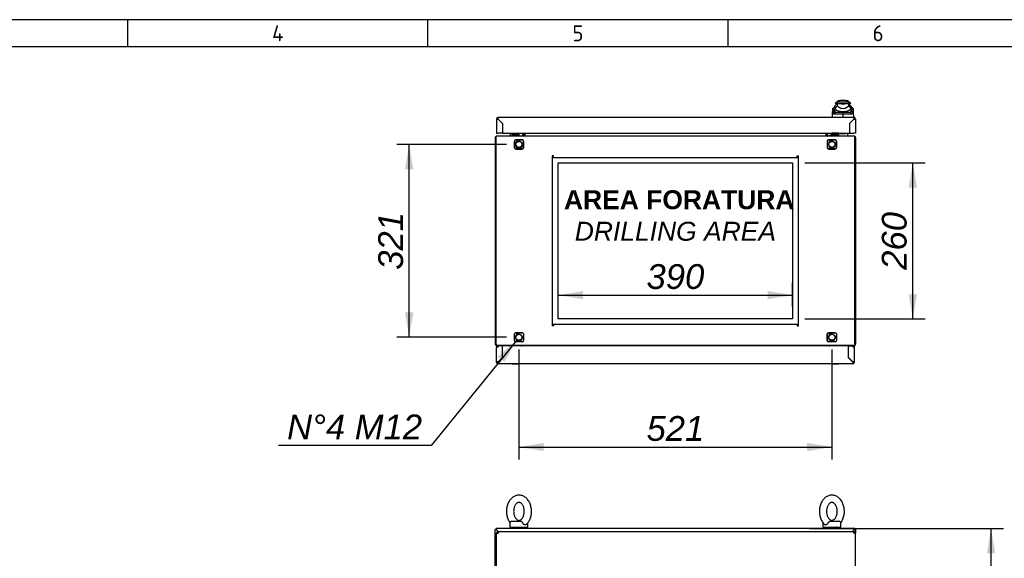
# Model space of a CAD drawing. Extents: x -12 to 412, y 11 to 308.
# Tile 5 of 7: x 97 to 207, y 228 to 288. Entities that reach past the tile are written whole.
import ezdxf
from ezdxf.lldxf.tags import DXFTag

# ---------------------------------------------------------------- set-up
doc = ezdxf.new("R2010")
doc.units = 0
doc.layers.get('0').update_dxf_attribs({"linetype": 'CONTINUOUS'})
for name, color, linetype in [('_TRANSLATION', 7, 'CONTINUOUS'), ('AE00198_03', 7, 'CONTINUOUS'), ('AE00219_03', 7, 'CONTINUOUS'), ('AE00500_10', 7, 'CONTINUOUS'), ('AE00715_01', 7, 'CONTINUOUS'), ('AE00992_10', 7, 'CONTINUOUS'), ('AE00992_31', 7, 'CONTINUOUS'), ('DEFAULT', 7, 'CONTINUOUS'), ('DV5__TRANSLATION', 7, 'CONTINUOUS'), ('F0000000_02', 7, 'CONTINUOUS'), ('F0000000_08', 7, 'CONTINUOUS'), ('F0000000_12', 7, 'CONTINUOUS'), ('F0000000_85', 7, 'CONTINUOUS'), ('F0000001_24', 7, 'CONTINUOUS'), ('F0000001_47', 7, 'CONTINUOUS'), ('F0000001_64', 7, 'CONTINUOUS'), ('F0000002_10', 7, 'CONTINUOUS'), ('F0000002_11', 7, 'CONTINUOUS')]:
    doc.layers.add(name, color=color, linetype=linetype)
doc.styles.add('SEACAD_ARIAL', font='arial.ttf')
doc.styles.add('SEACAD_ARIALI', font='ariali.ttf')
tags = doc.linetypes.add('CENTER2', pattern=[28.575, 19.05, -3.175, 3.175, -3.175]).pattern_tags.tags
tags[10:11] = [DXFTag(74, 4), DXFTag(75, 0), DXFTag(340, '0'), DXFTag(46, 0.0), DXFTag(50, 0.0), DXFTag(44, 0.0), DXFTag(45, 0.0)]
tags[8:9] = [DXFTag(74, 4), DXFTag(75, 0), DXFTag(340, '0'), DXFTag(46, 0.0), DXFTag(50, 0.0), DXFTag(44, 0.0), DXFTag(45, 0.0)]
tags[6:7] = [DXFTag(74, 4), DXFTag(75, 0), DXFTag(340, '0'), DXFTag(46, 0.0), DXFTag(50, 0.0), DXFTag(44, 0.0), DXFTag(45, 0.0)]
tags[4:5] = [DXFTag(74, 4), DXFTag(75, 0), DXFTag(340, '0'), DXFTag(46, 0.0), DXFTag(50, 0.0), DXFTag(44, 0.0), DXFTag(45, 0.0)]
doc.dimstyles.new('ISO', dxfattribs={"dimtxt": 1.1, "dimasz": 1.1, "dimexe": 0.55, "dimexo": 0.55, "dimgap": 0.275, "dimtad": 1, "dimdec": 1, "dimlfac": 15, "dimtxsty": 'SEACAD_ARIAL', "dimblk1": '_SE_FILLED', "dimblk2": '_SE_FILLED', "dimsah": 1, "dimcen": 0.55, "dimazin": 3, "dimtfac": 0.7, "dimtdec": 3, "dimtmove": 0, "dimatfit": 3})
doc.dimstyles.new('ISO_ALLIN', dxfattribs={"dimtxt": 2.75, "dimasz": 2.75, "dimexe": 1.375, "dimexo": 1.375, "dimgap": 0.6875, "dimtad": 1, "dimtih": 1, "dimtoh": 1, "dimdec": 1, "dimlfac": 15, "dimtxsty": 'SEACAD_ARIAL', "dimblk1": '_SE_FILLED', "dimblk2": '_SE_FILLED', "dimsah": 1, "dimcen": 1.375, "dimazin": 3, "dimtfac": 0.7, "dimtdec": 3, "dimtofl": 0, "dimtmove": 0, "dimatfit": 3, "dimtolj": 1})

# ---------------------------------------------------------------- blocks, each defined once
blk = doc.blocks.new('SE')
at = {"layer": 'AE00715_01', "color": 7, "linetype": 'CONTINUOUS'}
for p, q in [((151.67, 231.71), (151.67, 231.25)), ((151.87, 231.91), (152.89, 231.91)), ((153.67, 231.25), (153.67, 231.71)), ((186.41, 231.71), (186.41, 231.25)), ((187.19, 231.91), (188.21, 231.91)), ((188.41, 231.25), (188.41, 231.71)), ((151.67, 231.25), (153.67, 231.25)), ((186.41, 231.25), (188.41, 231.25))]:
    blk.add_line(p, q, dxfattribs=at)
for centre, start, end in [((151.87, 231.71), 90, 180), ((153.47, 231.71), 0, 10.4846), ((186.61, 231.71), 169.2756, 180), ((188.21, 231.71), 0, 90)]:
    blk.add_arc(centre, 0.2, start, end, dxfattribs=at)
for points, knots in [([(152.67, 234.81), (152.63, 234.81), (152.54, 234.81), (152.38, 234.78), (152.21, 234.72), (152.05, 234.63), (151.9, 234.52), (151.76, 234.38), (151.63, 234.22), (151.52, 234.04), (151.43, 233.85), (151.36, 233.64), (151.31, 233.42), (151.28, 233.19), (151.28, 232.96), (151.3, 232.73), (151.33, 232.5), (151.39, 232.28), (151.48, 232.08), (151.57, 231.9), (151.64, 231.79), (151.68, 231.75)], [0, 0, 0, 0, 0.0314738, 0.0792041, 0.126949, 0.1750897, 0.2239282, 0.2736178, 0.3241416, 0.3753417, 0.426994, 0.4788914, 0.5308752, 0.5828864, 0.6349303, 0.6870425, 0.7392589, 0.7916218, 0.8441597, 0.8968588, 0.9382479, 0.9382479, 0.9382479, 0.9382479]), ([(152.67, 234.01), (152.68, 234.01), (152.72, 234.01), (152.78, 234), (152.86, 233.96), (152.94, 233.9), (153.02, 233.81), (153.09, 233.7), (153.16, 233.58), (153.21, 233.43), (153.24, 233.27), (153.26, 233.1), (153.26, 232.94), (153.25, 232.77), (153.21, 232.61), (153.16, 232.46), (153.1, 232.33), (153.03, 232.22), (152.95, 232.14), (152.87, 232.08), (152.79, 232.03), (152.71, 232.01), (152.64, 232.01), (152.56, 232.03), (152.48, 232.07), (152.4, 232.13), (152.32, 232.22), (152.25, 232.33), (152.19, 232.46), (152.13, 232.6), (152.1, 232.76), (152.08, 232.93), (152.08, 233.1), (152.1, 233.26), (152.13, 233.42), (152.18, 233.57), (152.25, 233.7), (152.32, 233.81), (152.4, 233.89), (152.48, 233.95), (152.55, 233.99), (152.62, 234.01), (152.66, 234.01), (152.67, 234.01)], [0, 0, 0, 0, 0.011832, 0.040107, 0.065315, 0.089101, 0.114416, 0.139037, 0.163447, 0.187842, 0.212298, 0.23683, 0.261403, 0.285966, 0.31044, 0.334778, 0.358959, 0.38302, 0.407075, 0.431345, 0.456324, 0.482931, 0.512747, 0.540892, 0.566041, 0.589798, 0.615082, 0.639692, 0.664101, 0.688497, 0.712955, 0.737488, 0.762062, 0.786624, 0.811095, 0.835428, 0.859605, 0.883664, 0.907721, 0.932002, 0.957011, 0.98368, 1, 1, 1, 1]), ([(153.5, 231.57), (153.51, 231.57), (153.56, 231.62), (153.65, 231.73), (153.77, 231.89), (153.87, 232.08), (153.95, 232.29), (154.01, 232.5), (154.05, 232.73), (154.07, 232.96), (154.06, 233.19), (154.03, 233.42), (153.98, 233.64), (153.91, 233.85), (153.82, 234.05), (153.7, 234.24), (153.57, 234.4), (153.42, 234.54), (153.26, 234.65), (153.09, 234.74), (152.91, 234.79), (152.77, 234.81), (152.69, 234.81), (152.67, 234.81)], [0, 0, 0, 0, 0.00485, 0.054983, 0.105883, 0.157345, 0.209146, 0.261104, 0.313103, 0.365127, 0.4172, 0.469361, 0.521648, 0.574099, 0.626725, 0.679463, 0.732129, 0.78445, 0.8361, 0.886804, 0.936454, 0.985155, 1, 1, 1, 1]), ([(187.41, 234.81), (187.36, 234.81), (187.27, 234.81), (187.11, 234.78), (186.94, 234.72), (186.78, 234.63), (186.63, 234.52), (186.49, 234.38), (186.37, 234.22), (186.26, 234.04), (186.17, 233.85), (186.1, 233.64), (186.05, 233.42), (186.02, 233.19), (186.01, 232.96), (186.03, 232.73), (186.07, 232.5), (186.13, 232.28), (186.21, 232.08), (186.31, 231.89), (186.44, 231.71), (186.52, 231.62), (186.57, 231.57)], [0, 0, 0, 0, 0.031467, 0.079188, 0.126923, 0.175054, 0.223882, 0.273562, 0.324075, 0.375265, 0.426906, 0.478793, 0.530766, 0.582767, 0.6348, 0.686902, 0.739107, 0.791459, 0.843986, 0.896675, 0.949395, 1, 1, 1, 1]), ([(187.41, 234.01), (187.42, 234.01), (187.45, 234.01), (187.51, 234), (187.59, 233.96), (187.67, 233.9), (187.75, 233.81), (187.83, 233.7), (187.89, 233.58), (187.94, 233.43), (187.98, 233.27), (188, 233.1), (188, 232.94), (187.98, 232.77), (187.94, 232.61), (187.89, 232.46), (187.83, 232.33), (187.76, 232.22), (187.68, 232.14), (187.6, 232.08), (187.52, 232.03), (187.45, 232.01), (187.37, 232.01), (187.3, 232.03), (187.22, 232.07), (187.14, 232.13), (187.06, 232.22), (186.98, 232.33), (186.92, 232.46), (186.87, 232.6), (186.83, 232.76), (186.81, 232.93), (186.81, 233.1), (186.83, 233.26), (186.87, 233.42), (186.92, 233.57), (186.98, 233.7), (187.05, 233.81), (187.13, 233.89), (187.21, 233.95), (187.29, 233.99), (187.35, 234.01), (187.39, 234.01), (187.41, 234.01)], [0, 0, 0, 0, 0.011832, 0.040107, 0.065315, 0.089101, 0.114416, 0.139037, 0.163447, 0.187842, 0.212298, 0.23683, 0.261403, 0.285966, 0.31044, 0.334778, 0.358959, 0.38302, 0.407075, 0.431345, 0.456324, 0.482931, 0.512747, 0.540892, 0.566041, 0.589798, 0.615082, 0.639692, 0.664101, 0.688497, 0.712955, 0.737488, 0.762062, 0.786624, 0.811095, 0.835428, 0.859605, 0.883664, 0.907721, 0.932002, 0.957011, 0.98368, 1, 1, 1, 1]), ([(188.4, 231.75), (188.44, 231.8), (188.51, 231.9), (188.6, 232.08), (188.68, 232.29), (188.74, 232.5), (188.78, 232.73), (188.8, 232.96), (188.79, 233.19), (188.76, 233.42), (188.71, 233.64), (188.64, 233.85), (188.55, 234.05), (188.44, 234.24), (188.3, 234.4), (188.16, 234.54), (187.99, 234.65), (187.82, 234.74), (187.64, 234.79), (187.5, 234.81), (187.43, 234.81), (187.41, 234.81)], [0.0615581, 0.0615581, 0.0615581, 0.0615581, 0.1060124, 0.1574672, 0.2092606, 0.2612106, 0.3132022, 0.365219, 0.4172844, 0.4694381, 0.5217169, 0.5741605, 0.6267791, 0.6795096, 0.7321674, 0.7844812, 0.8361239, 0.8868205, 0.9364629, 0.9851572, 1, 1, 1, 1]), ([(152.89, 231.91), (152.9, 231.91), (152.91, 231.91), (152.93, 231.91), (152.94, 231.9), (152.95, 231.89), (152.96, 231.89), (152.98, 231.87), (152.99, 231.86), (153.01, 231.84), (153.01, 231.83), (153.03, 231.81), (153.04, 231.8), (153.06, 231.76), (153.08, 231.74), (153.09, 231.71)], [0, 0, 0, 0, 0.125, 0.125, 0.25, 0.25, 0.375, 0.375, 0.5, 0.5, 0.625, 0.625, 0.75, 0.75, 1, 1, 1, 1]), ([(153.5, 231.57), (153.5, 231.56), (153.49, 231.55), (153.47, 231.54), (153.46, 231.53), (153.44, 231.53), (153.43, 231.52), (153.4, 231.52), (153.39, 231.52), (153.37, 231.52), (153.35, 231.52), (153.33, 231.52), (153.32, 231.53), (153.29, 231.53), (153.28, 231.54), (153.25, 231.55), (153.24, 231.56), (153.2, 231.59), (153.17, 231.61), (153.14, 231.64), (153.13, 231.66), (153.11, 231.68), (153.1, 231.7), (153.09, 231.71)], [0.2572317, 0.2572317, 0.2572317, 0.2572317, 0.3125, 0.3125, 0.375, 0.375, 0.4375, 0.4375, 0.5, 0.5, 0.5625, 0.5625, 0.625, 0.625, 0.6875, 0.6875, 0.75, 0.75, 0.875, 0.875, 0.9375, 0.9375, 1, 1, 1, 1]), ([(186.99, 231.71), (186.97, 231.68), (186.95, 231.66), (186.91, 231.61), (186.88, 231.59), (186.84, 231.56), (186.83, 231.55), (186.8, 231.54), (186.79, 231.53), (186.76, 231.53), (186.75, 231.52), (186.72, 231.52), (186.71, 231.52), (186.69, 231.52), (186.67, 231.52), (186.65, 231.52), (186.64, 231.53), (186.62, 231.53), (186.61, 231.54), (186.59, 231.55), (186.58, 231.56), (186.57, 231.57)], [0, 0, 0, 0, 0.125, 0.125, 0.25, 0.25, 0.3125, 0.3125, 0.375, 0.375, 0.4375, 0.4375, 0.5, 0.5, 0.5625, 0.5625, 0.625, 0.625, 0.6875, 0.6875, 0.7432543, 0.7432543, 0.7432543, 0.7432543]), ([(186.99, 231.71), (187, 231.74), (187.01, 231.76), (187.04, 231.8), (187.05, 231.81), (187.06, 231.83), (187.07, 231.84), (187.09, 231.86), (187.1, 231.87), (187.12, 231.89), (187.12, 231.89), (187.14, 231.9), (187.15, 231.91), (187.17, 231.91), (187.18, 231.91), (187.19, 231.91)], [0, 0, 0, 0, 0.25, 0.25, 0.375, 0.375, 0.5, 0.5, 0.625, 0.625, 0.75, 0.75, 0.875, 0.875, 1, 1, 1, 1])]:
    blk.add_open_spline(points, degree=3, knots=knots, dxfattribs=at)
at = {"layer": 'F0000000_02', "color": 7, "linetype": 'CONTINUOUS'}
for p, q in [((152.17, 231.11), (152.17, 231.23)), ((153.17, 231.23), (153.17, 231.11)), ((186.91, 231.11), (186.91, 231.23)), ((187.91, 231.23), (187.91, 231.11))]:
    blk.add_line(p, q, dxfattribs=at)
for centre, start, end in [((152.19, 231.23), 90, 180), ((153.16, 231.23), 0, 90), ((186.92, 231.23), 90, 180), ((187.89, 231.23), 0, 90)]:
    blk.add_arc(centre, 0.0167, start, end, dxfattribs=at)
at = {"layer": 'F0000000_85', "color": 7, "linetype": 'CONTINUOUS'}
for p, q in [((150.04, 111.21), (150.04, 231.01)), ((150.14, 231.01), (150.04, 231.01)), ((150.14, 231.01), (150.23, 230.93)), ((150.23, 230.93), (150.37, 230.78)), ((189.85, 230.93), (189.71, 230.78)), ((189.94, 231.01), (189.85, 230.93)), ((189.94, 231.01), (190.04, 231.01)), ((190.04, 231.01), (190.04, 230.59))]:
    blk.add_line(p, q, dxfattribs=at)
at = {"layer": 'F0000001_64', "color": 7, "linetype": 'CONTINUOUS'}
for p, q in [((150.36, 230.78), (189.85, 230.78)), ((150.36, 230.78), (150.36, 230.78)), ((189.85, 230.78), (189.85, 230.78)), ((150.17, 111.63), (150.17, 230.59)), ((150.17, 230.59), (150.36, 230.59)), ((190.04, 230.59), (189.85, 230.59)), ((190.04, 111.63), (190.04, 230.59))]:
    blk.add_line(p, q, dxfattribs=at)
for centre, radius, start, end in [((150.36, 230.59), 0.187, 90, 180), ((161.96, 230.6), 11.6, 179.1297, 180.0518), ((189.85, 230.59), 0.187, 0, 90), ((179.58, 230.61), 10.27, 359.8887, 0.9298)]:
    blk.add_arc(centre, radius, start, end, dxfattribs=at)
at = {"layer": 'F0000002_10', "color": 7, "linetype": 'CONTINUOUS'}
for p, q in [((189.94, 231.11), (150.14, 231.11)), ((150.14, 231.11), (150.14, 231.01)), ((150.23, 230.93), (150.14, 231.01)), ((150.37, 230.78), (150.23, 230.93)), ((189.71, 230.78), (189.85, 230.93)), ((189.85, 230.93), (189.94, 231.01)), ((189.94, 231.11), (189.94, 231.01))]:
    blk.add_line(p, q, dxfattribs=at)
blk = doc.blocks.new('SE4')
at = {"layer": 'AE00198_03', "color": 7, "linetype": 'CONTINUOUS'}
for p, q in [((151.96, 275.01), (151.96, 274.97)), ((152.11, 274.76), (152.11, 274.71)), ((152.15, 274.71), (152.15, 274.76)), ((152.46, 274.71), (152.46, 274.76)), ((152.51, 274.71), (152.51, 274.76)), ((152.66, 274.97), (152.66, 275.01)), ((188.12, 274.99), (187.42, 274.99)), ((187.42, 274.99), (187.42, 274.94)), ((187.57, 274.76), (187.57, 274.71)), ((187.61, 274.71), (187.61, 274.76)), ((187.93, 274.71), (187.93, 274.76)), ((187.97, 274.71), (187.97, 274.76)), ((188.12, 274.94), (188.12, 274.99))]:
    blk.add_line(p, q, dxfattribs=at)
for centre, start, end in [((187.82, 274.63), 134.855, 137.8253), ((187.73, 274.63), 42.1747, 44.7726)]:
    blk.add_arc(centre, 0.533, start, end, dxfattribs=at)
at = {"layer": 'AE00219_03', "color": 7, "linetype": 'CONTINUOUS'}
for p, q in [((151.91, 249.41), (151.91, 249.39)), ((151.91, 249.39), (152.71, 249.39)), ((152.71, 249.39), (152.71, 249.41)), ((187.37, 249.41), (187.37, 249.39)), ((187.37, 249.39), (188.17, 249.39)), ((188.17, 249.39), (188.17, 249.41))]:
    blk.add_line(p, q, dxfattribs=at)
at = {"layer": 'AE00500_10', "color": 7, "linetype": 'CONTINUOUS'}
for p, q in [((152.3, 274.71), (151.99, 274.71)), ((151.99, 274.67), (151.99, 274.71)), ((151.99, 274.71), (151.99, 274.71)), ((152.3, 274.71), (152.31, 274.71)), ((152.62, 274.71), (152.31, 274.71)), ((152.62, 274.71), (152.62, 274.67)), ((152.62, 274.71), (152.62, 274.71)), ((187.77, 274.71), (187.46, 274.71)), ((187.46, 274.67), (187.46, 274.71)), ((187.46, 274.71), (187.46, 274.71)), ((188.08, 274.71), (187.77, 274.71)), ((187.77, 274.71), (187.77, 274.71)), ((188.08, 274.71), (188.09, 274.71)), ((188.09, 274.71), (188.09, 274.67)), ((151.99, 251.37), (151.99, 251.41)), ((152.62, 251.41), (152.62, 251.37)), ((187.46, 251.37), (187.46, 251.41)), ((188.09, 251.41), (188.09, 251.37))]:
    blk.add_line(p, q, dxfattribs=at)
at = {"layer": 'AE00715_01', "color": 7, "linetype": 'CONTINUOUS'}
for p, q in [((153.21, 274.84), (153.04, 274.67)), ((187.04, 274.67), (186.87, 274.84)), ((153.04, 251.41), (153.07, 251.37)), ((187, 251.37), (187.04, 251.41))]:
    blk.add_line(p, q, dxfattribs=at)
for centre, start, end in [((152.67, 273.74), 68.9605, 70.0383), ((187.41, 273.74), 93.8226, 111.0395), ((152.67, 252.34), 284.8351, 291.0395), ((187.41, 252.34), 248.9605, 255.1649)]:
    blk.add_arc(centre, 1, start, end, dxfattribs=at)
at = {"layer": 'AE00992_10', "color": 7, "linetype": 'CONTINUOUS'}
for p, q in [((187.5, 277.53), (187.51, 277.74)), ((187.74, 277.71), (187.5, 277.53)), ((187.74, 277.97), (187.51, 277.74)), ((187.74, 277.71), (187.73, 277.51)), ((187.74, 277.97), (187.74, 277.73)), ((187.78, 277.73), (187.74, 277.73)), ((187.74, 277.73), (187.74, 277.71)), ((187.94, 278.44), (187.77, 278.27)), ((187.97, 278.27), (187.77, 278.27)), ((187.98, 278.27), (187.78, 278.07)), ((187.78, 277.73), (187.78, 278.07)), ((187.78, 277.66), (187.78, 277.73)), ((187.97, 278.44), (187.94, 278.44)), ((189.3, 278.44), (187.97, 278.44)), ((187.97, 278.44), (187.97, 278.27)), ((187.98, 278.27), (187.97, 278.27)), ((187.98, 278.27), (188.3, 278.27)), ((187.98, 278.27), (187.98, 278.04)), ((187.98, 278.04), (188.2, 277.88)), ((188.3, 278.27), (188.3, 278.27)), ((188.3, 278.27), (188.64, 278.27)), ((188.9, 278.61), (188.38, 278.61)), ((188.64, 278.27), (188.97, 278.27)), ((188.97, 278.27), (189.29, 278.27)), ((188.97, 278.27), (188.97, 278.27)), ((189.08, 277.88), (189.29, 278.04)), ((189.29, 278.04), (189.29, 278.27)), ((189.49, 278.07), (189.29, 278.27)), ((189.3, 278.27), (189.29, 278.27)), ((189.3, 278.44), (189.3, 278.27)), ((189.34, 278.44), (189.3, 278.44)), ((189.5, 278.27), (189.3, 278.27)), ((189.5, 278.27), (189.34, 278.44)), ((189.49, 278.07), (189.49, 277.73)), ((189.54, 277.73), (189.49, 277.73)), ((189.49, 277.73), (189.49, 277.66)), ((189.77, 277.74), (189.53, 277.97)), ((189.54, 277.78), (189.54, 277.97)), ((189.54, 277.78), (189.54, 277.77)), ((189.54, 277.77), (189.54, 277.73)), ((189.54, 277.71), (189.54, 277.77)), ((189.55, 277.51), (189.54, 277.71)), ((189.78, 277.53), (189.54, 277.71)), ((189.77, 277.74), (189.78, 277.53)), ((187.47, 276.74), (187.49, 277.33)), ((187.49, 277.33), (187.5, 277.53)), ((187.73, 277.51), (187.49, 277.33)), ((187.5, 277.23), (187.49, 277.33)), ((187.74, 277.41), (187.5, 277.23)), ((187.85, 277.34), (187.64, 277.11)), ((187.73, 277.51), (187.74, 277.41)), ((187.85, 277.34), (188.64, 277.34)), ((188.64, 277.34), (189.43, 277.34)), ((188.64, 277.34), (188.64, 277.11)), ((188.64, 276.76), (188.64, 277.11)), ((188.64, 277.11), (188.64, 277.11)), ((189.63, 277.11), (189.43, 277.34)), ((189.54, 277.41), (189.55, 277.51)), ((189.78, 277.23), (189.54, 277.41)), ((189.78, 277.33), (189.55, 277.51)), ((189.78, 277.53), (189.78, 277.33)), ((189.78, 277.33), (189.8, 276.74)), ((189.78, 277.33), (189.78, 277.23)), ((189.37, 275.64), (189.37, 275.64)), ((189.57, 276.27), (189.57, 276.27)), ((189.74, 276.44), (189.74, 276.44)), ((189.77, 276.47), (189.77, 276.47))]:
    blk.add_line(p, q, dxfattribs=at)
for centre, radius, start, end in [((188.64, 283.54), 5.67, 260.9526, 261.3297), ((189.23, 277.02), 1.61, 140.68, 153.8684), ((188.5, 278.56), 1.15, 231.0215, 249.3093), ((188.38, 277.94), 0.667, 90, 131.4096), ((188.64, 278.53), 0.785, 235.9281, 304.0719), ((188.64, 279.29), 1.07, 251.7702, 288.2298), ((188.9, 277.94), 0.667, 48.5904, 90), ((188.77, 278.56), 1.15, 290.6907, 308.9785), ((188.05, 277.02), 1.61, 26.1313, 39.3203), ((188.64, 283.54), 5.67, 278.7286, 279.1029), ((187.88, 190.38), 86.73, 89.5005, 90.1572), ((188.64, 279.4), 1.99, 254.2641, 285.7359), ((188.64, 279.2), 1.81, 262.7711, 277.2289), ((189.39, 190.62), 86.49, 89.8421, 90.4972)]:
    blk.add_arc(centre, radius, start, end, dxfattribs=at)
for major_axis, start_param, end_param in [((-1.27, 0), 1.130234, 1.390066), ((1.27, 0), 4.893119, 5.152951)]:
    blk.add_ellipse((188.64, 278.34), major_axis=major_axis, ratio=0.7484, start_param=start_param, end_param=end_param, dxfattribs=at)
for points, knots in [([(187.64, 277.11), (187.64, 277.11), (187.63, 277.11), (187.62, 277.12), (187.61, 277.12), (187.6, 277.12), (187.59, 277.12), (187.58, 277.12), (187.58, 277.12), (187.57, 277.13), (187.56, 277.13), (187.55, 277.14), (187.54, 277.14), (187.53, 277.15), (187.52, 277.16), (187.52, 277.18), (187.51, 277.19), (187.5, 277.21), (187.5, 277.22), (187.5, 277.23)], [0, 0, 0, 0, 0.047639, 0.094955, 0.141973, 0.188715, 0.235205, 0.281467, 0.327527, 0.373409, 0.419137, 0.464738, 0.510238, 0.596012, 0.679847, 0.761943, 0.842515, 0.921788, 1, 1, 1, 1]), ([(187.74, 277.41), (187.74, 277.41), (187.74, 277.4), (187.74, 277.39), (187.74, 277.39), (187.75, 277.38), (187.75, 277.37), (187.76, 277.37), (187.76, 277.36), (187.77, 277.36), (187.77, 277.36), (187.78, 277.35), (187.79, 277.35), (187.79, 277.35), (187.8, 277.35), (187.81, 277.34), (187.82, 277.34), (187.83, 277.34), (187.84, 277.34), (187.85, 277.34), (187.85, 277.34)], [0, 0, 0, 0, 0.053914, 0.107599, 0.161137, 0.214608, 0.268092, 0.321672, 0.375427, 0.429438, 0.483783, 0.538539, 0.593782, 0.649586, 0.706021, 0.763157, 0.821061, 0.879795, 0.939422, 1, 1, 1, 1]), ([(189.43, 277.34), (189.43, 277.34), (189.44, 277.34), (189.45, 277.34), (189.46, 277.34), (189.47, 277.35), (189.48, 277.35), (189.49, 277.35), (189.5, 277.35), (189.5, 277.36), (189.51, 277.36), (189.52, 277.37), (189.52, 277.37), (189.53, 277.38), (189.53, 277.38), (189.54, 277.39), (189.54, 277.4), (189.54, 277.41), (189.54, 277.41)], [0, 0, 0, 0, 0.068178, 0.135149, 0.200997, 0.26581, 0.329681, 0.392706, 0.454986, 0.516625, 0.57773, 0.638412, 0.698782, 0.758957, 0.81905, 0.879178, 0.939456, 1, 1, 1, 1]), ([(189.78, 277.23), (189.78, 277.22), (189.77, 277.22), (189.77, 277.21), (189.77, 277.2), (189.77, 277.19), (189.76, 277.18), (189.76, 277.17), (189.75, 277.17), (189.75, 277.16), (189.74, 277.15), (189.74, 277.15), (189.73, 277.14), (189.72, 277.13), (189.7, 277.13), (189.69, 277.12), (189.67, 277.12), (189.65, 277.11), (189.64, 277.11), (189.63, 277.11)], [0, 0, 0, 0, 0.042645, 0.085572, 0.128822, 0.172434, 0.216446, 0.260896, 0.305819, 0.35125, 0.397223, 0.443771, 0.490926, 0.574111, 0.657759, 0.742022, 0.827052, 0.912998, 1, 1, 1, 1])]:
    blk.add_open_spline(points, degree=3, knots=knots, dxfattribs=at)
at = {"layer": 'AE00992_31', "color": 7, "linetype": 'CONTINUOUS'}
for p, q in [((189.37, 275.41), (189.37, 275.41)), ((189.37, 275.39), (189.37, 275.39)), ((189.37, 275.11), (189.37, 275.11))]:
    blk.add_line(p, q, dxfattribs=at)
at = {"layer": 'DV5__TRANSLATION', "color": 7, "linetype": 'CENTER2'}
for p, q in [((157.04, 271.71), (183.04, 271.71)), ((157.04, 254.37), (157.04, 271.71)), ((183.04, 271.71), (183.04, 254.37)), ((183.04, 254.37), (157.04, 254.37))]:
    blk.add_line(p, q, dxfattribs=at)
at = {"layer": 'F0000000_02', "color": 7, "linetype": 'CONTINUOUS'}
for p, q in [((152.17, 273.37), (152.17, 274.11)), ((152.31, 274.24), (153.04, 274.24)), ((153.04, 273.24), (152.31, 273.24)), ((153.17, 274.11), (153.17, 273.37)), ((186.91, 273.37), (186.91, 274.11)), ((187.04, 274.24), (187.77, 274.24)), ((187.77, 273.24), (187.04, 273.24)), ((187.91, 274.11), (187.91, 273.37)), ((152.17, 251.97), (152.17, 252.71)), ((152.31, 252.84), (153.04, 252.84)), ((153.17, 252.71), (153.17, 251.97)), ((186.91, 251.97), (186.91, 252.71)), ((187.04, 252.84), (187.77, 252.84)), ((187.91, 252.71), (187.91, 251.97)), ((153.04, 251.84), (152.31, 251.84)), ((187.77, 251.84), (187.04, 251.84))]:
    blk.add_line(p, q, dxfattribs=at)
for centre in [(152.67, 273.74), (187.41, 273.74), (152.67, 252.34), (187.41, 252.34)]:
    blk.add_circle(centre, 0.337, dxfattribs=at)
for centre, radius, start, end in [((152.31, 274.11), 0.133, 90, 180), ((152.31, 273.37), 0.133, 180, 270), ((152.67, 273.74), 0.4, 75, 15), ((153.04, 274.11), 0.133, 0, 90), ((153.04, 273.37), 0.133, 270, 0), ((187.04, 274.11), 0.133, 90, 180), ((187.04, 273.37), 0.133, 180, 270), ((187.41, 273.74), 0.4, 75, 15), ((187.77, 274.11), 0.133, 0, 90), ((187.77, 273.37), 0.133, 270, 0), ((152.31, 252.71), 0.133, 90, 180), ((152.67, 252.34), 0.4, 75, 15), ((153.04, 252.71), 0.133, 0, 90), ((187.04, 252.71), 0.133, 90, 180), ((187.41, 252.34), 0.4, 75, 15), ((187.77, 252.71), 0.133, 0, 90), ((152.31, 251.97), 0.133, 180, 270), ((153.04, 251.97), 0.133, 270, 0), ((187.04, 251.97), 0.133, 180, 270), ((187.77, 251.97), 0.133, 270, 0)]:
    blk.add_arc(centre, radius, start, end, dxfattribs=at)
at = {"layer": 'F0000000_08', "color": 7, "linetype": 'CONTINUOUS'}
for p, q in [((151.74, 274.74), (151.74, 274.91)), ((151.81, 274.97), (152.67, 274.97)), ((151.89, 274.74), (151.89, 274.71)), ((151.89, 274.71), (151.89, 274.69)), ((152.7, 274.76), (151.91, 274.76)), ((152.72, 274.71), (152.72, 274.74)), ((152.72, 274.69), (152.72, 274.71)), ((153.04, 275.01), (153.07, 274.94)), ((153.07, 274.94), (153.1, 274.85))]:
    blk.add_line(p, q, dxfattribs=at)
for centre, radius, start, end in [((151.81, 274.91), 0.0667, 90, 180), ((151.81, 274.74), 0.0667, 180, 270), ((151.87, 274.69), 0.02, 270, 0), ((151.91, 274.74), 0.02, 90, 180), ((152.67, 275.04), 0.0667, 270, 290.3641), ((152.67, 275.04), 0.0667, 290.3641, 330), ((152.7, 274.74), 0.02, 0, 90), ((152.74, 274.69), 0.02, 180, 270), ((152.97, 274.81), 0.133, 270, 20.4774)]:
    blk.add_arc(centre, radius, start, end, dxfattribs=at)
at = {"layer": 'F0000000_12', "color": 7, "linetype": 'CONTINUOUS'}
blk.add_line((150.84, 275.14), (150.84, 275.14), dxfattribs=at)
at = {"layer": 'F0000000_85', "color": 7, "linetype": 'CONTINUOUS'}
for p, q in [((150.04, 274.49), (150.04, 251.59)), ((153.21, 275.01), (153.21, 274.76)), ((153.31, 275.01), (153.31, 274.76)), ((186.77, 275.01), (186.77, 274.76)), ((186.87, 275.01), (186.87, 274.76)), ((190.04, 274.49), (190.04, 251.59))]:
    blk.add_line(p, q, dxfattribs=at)
for centre, radius, start, end in [((150.23, 274.49), 0.187, 117.664, 180), ((150.23, 274.49), 0.187, 90, 117.664), ((153.12, 274.76), 0.0867, 270, 0), ((153.12, 274.76), 0.187, 332.336, 0), ((186.96, 274.76), 0.187, 180, 207.664), ((186.96, 274.76), 0.0867, 180, 270), ((189.85, 274.49), 0.187, 62.336, 90), ((189.85, 274.49), 0.187, 0, 62.336), ((150.23, 251.59), 0.187, 180, 242.336), ((150.23, 251.59), 0.187, 242.336, 270), ((153.12, 251.32), 0.0867, 37.9799, 90), ((153.12, 251.32), 0.187, 16.6016, 27.664), ((186.96, 251.32), 0.187, 152.336, 163.3984), ((186.96, 251.32), 0.0867, 90, 142.0201), ((189.85, 251.59), 0.187, 270, 297.664), ((189.85, 251.59), 0.187, 297.664, 0)]:
    blk.add_arc(centre, radius, start, end, dxfattribs=at)
at = {"layer": 'F0000001_24', "color": 7, "linetype": 'CONTINUOUS'}
for p, q in [((187.34, 274.91), (187.34, 274.79)), ((187.34, 274.74), (187.34, 274.79)), ((187.34, 274.71), (187.34, 274.74)), ((187.37, 274.94), (187.54, 274.94)), ((187.54, 274.76), (187.37, 274.76)), ((187.54, 274.94), (188.3, 274.94)), ((188.17, 274.76), (187.54, 274.76)), ((188.19, 274.69), (188.19, 274.74)), ((188.3, 274.94), (188.33, 274.94)), ((188.33, 274.94), (188.73, 274.94)), ((188.73, 274.94), (188.81, 274.94)), ((188.81, 274.94), (188.87, 274.94)), ((189.14, 275.01), (189.14, 274.71)), ((189.15, 274.97), (189.14, 274.97)), ((189.15, 274.81), (189.14, 274.81)), ((189.15, 275.01), (189.15, 274.97)), ((189.15, 274.97), (189.15, 274.81)), ((189.15, 274.85), (189.15, 274.85))]:
    blk.add_line(p, q, dxfattribs=at)
for centre, radius, start, end in [((187.37, 274.91), 0.0333, 90, 180), ((187.37, 274.79), 0.0333, 180, 270), ((187.37, 274.71), 0.0333, 180, 270), ((188.21, 275.01), 0.0667, 180, 270), ((188.17, 274.74), 0.02, 0, 90), ((188.21, 274.69), 0.02, 180, 270), ((188.87, 275.01), 0.0667, 270, 0), ((189.11, 274.71), 0.0333, 270, 0)]:
    blk.add_arc(centre, radius, start, end, dxfattribs=at)
at = {"layer": 'F0000001_47', "color": 7, "linetype": 'CONTINUOUS'}
for p, q in [((150.17, 249.59), (150.17, 251.19)), ((150.36, 251.27), (150.19, 251.27)), ((150.19, 251.27), (150.36, 251.27)), ((150.84, 251.37), (150.36, 251.37)), ((150.36, 251.37), (150.36, 251.27)), ((189.24, 251.37), (150.84, 251.37)), ((150.84, 250.07), (150.84, 251.37)), ((150.84, 250.08), (150.84, 251.37)), ((150.84, 251.37), (150.84, 251.37)), ((150.84, 251.27), (150.84, 251.27)), ((189.24, 250.07), (189.24, 251.37)), ((189.24, 251.37), (189.24, 251.37)), ((189.24, 250.08), (189.24, 251.37)), ((189.24, 251.37), (189.72, 251.37)), ((189.24, 251.27), (189.24, 251.27)), ((189.72, 251.37), (189.72, 251.27)), ((189.88, 251.27), (189.72, 251.27)), ((189.72, 251.27), (189.88, 251.27)), ((189.91, 249.59), (189.91, 251.19)), ((150.36, 249.6), (150.84, 250.08)), ((150.84, 250.07), (150.36, 249.59)), ((150.36, 249.6), (150.36, 249.59)), ((150.36, 249.59), (150.36, 249.6)), ((150.36, 249.41), (189.72, 249.41)), ((150.84, 250.07), (150.84, 250.07)), ((189.72, 249.6), (189.24, 250.08)), ((189.24, 250.07), (189.24, 250.07)), ((189.24, 250.07), (189.72, 249.59)), ((189.72, 249.6), (189.72, 249.59)), ((189.72, 249.59), (189.72, 249.6))]:
    blk.add_line(p, q, dxfattribs=at)
for centre, radius, start, end in [((150.36, 251.19), 0.187, 152.336, 180), ((150.36, 251.19), 0.187, 90, 152.336), ((189.72, 251.19), 0.187, 27.664, 90), ((189.72, 251.19), 0.187, 0, 27.664), ((150.35, 238), 11.6, 89.9482, 90.8703), ((150.36, 249.59), 0.187, 180, 270), ((140.09, 249.57), 10.27, 359.0701, 0.1114), ((189.73, 238), 11.6, 89.1297, 90.0518), ((189.72, 249.59), 0.187, 270, 0), ((199.99, 249.57), 10.27, 179.8886, 180.9299)]:
    blk.add_arc(centre, radius, start, end, dxfattribs=at)
for centre, major_axis, start_param, end_param in [((150.36, 251.19), (0.187, 0), 2.658765, 3.141593), ((189.72, 251.19), (-0.187, 0), 3.141593, 3.624421)]:
    blk.add_ellipse(centre, major_axis=major_axis, ratio=0.998462, start_param=start_param, end_param=end_param, dxfattribs=at)
at = {"layer": 'F0000001_64', "color": 7, "linetype": 'CONTINUOUS'}
for p, q in [((150.17, 276.55), (150.17, 275.01)), ((189.85, 276.74), (150.36, 276.74)), ((150.36, 276.55), (150.84, 276.07)), ((150.84, 276.07), (150.36, 276.55)), ((150.36, 276.55), (150.36, 276.55)), ((189.37, 276.07), (189.85, 276.55)), ((189.85, 276.55), (189.37, 276.07)), ((189.85, 276.55), (189.85, 276.55)), ((190.04, 276.55), (190.04, 275.01)), ((150.84, 276.07), (150.84, 276.07)), ((150.84, 276.07), (150.84, 275.01)), ((150.84, 276.07), (150.84, 275.01)), ((189.37, 276.07), (189.37, 276.07)), ((189.37, 276.07), (189.37, 275.01)), ((189.37, 276.07), (189.37, 275.01)), ((150.17, 275.01), (150.36, 275.01)), ((150.84, 275.01), (150.36, 275.01)), ((150.84, 275.01), (189.37, 275.01)), ((189.37, 275.01), (189.85, 275.01)), ((190.04, 275.01), (189.85, 275.01))]:
    blk.add_line(p, q, dxfattribs=at)
for centre, radius, start, end in [((150.36, 276.55), 0.187, 90, 180), ((150.35, 288.15), 11.6, 269.1297, 270.0518), ((140.09, 276.57), 10.27, 359.8887, 0.9298), ((201.45, 276.57), 11.6, 179.1297, 180.0518), ((189.85, 276.55), 0.187, 0, 90), ((189.87, 286.83), 10.27, 269.8886, 270.9299)]:
    blk.add_arc(centre, radius, start, end, dxfattribs=at)
at = {"layer": 'F0000002_11', "color": 7, "linetype": 'CONTINUOUS'}
for p, q in [((150.14, 274.49), (150.14, 274.65)), ((150.14, 251.59), (150.14, 274.49)), ((189.85, 274.67), (150.23, 274.67)), ((153.31, 274.76), (153.31, 275.01)), ((153.31, 274.76), (153.31, 274.67)), ((186.77, 274.76), (186.77, 275.01)), ((186.77, 274.76), (186.77, 274.67)), ((189.94, 274.49), (189.94, 274.65)), ((189.94, 251.59), (189.94, 274.49)), ((152.17, 274.11), (152.17, 273.37)), ((153.05, 274.25), (152.3, 274.25)), ((153.18, 273.37), (153.18, 274.11)), ((186.9, 274.11), (186.9, 273.37)), ((187.78, 274.25), (187.03, 274.25)), ((187.91, 273.37), (187.91, 274.11)), ((152.3, 273.23), (153.05, 273.23)), ((156.37, 272.46), (156.37, 253.62)), ((156.51, 272.46), (156.37, 272.46)), ((156.51, 272.46), (156.51, 272.46)), ((156.51, 272.27), (156.51, 272.46)), ((183.57, 272.27), (156.51, 272.27)), ((183.57, 272.46), (183.71, 272.46)), ((183.57, 272.46), (183.57, 272.46)), ((183.57, 272.27), (183.57, 272.46)), ((183.71, 253.62), (183.71, 272.46)), ((187.03, 273.23), (187.78, 273.23)), ((156.51, 253.62), (156.37, 253.62)), ((156.51, 253.81), (183.57, 253.81)), ((156.51, 253.81), (156.51, 253.62)), ((156.51, 253.62), (156.51, 253.62)), ((183.57, 253.81), (183.57, 253.62)), ((183.57, 253.62), (183.71, 253.62)), ((183.57, 253.62), (183.57, 253.62)), ((152.17, 251.97), (152.17, 252.71)), ((152.3, 252.85), (153.05, 252.85)), ((153.18, 252.71), (153.18, 251.97)), ((186.9, 251.97), (186.9, 252.71)), ((187.03, 252.85), (187.78, 252.85)), ((187.91, 252.71), (187.91, 251.97)), ((150.14, 251.59), (150.14, 251.43)), ((189.85, 251.41), (150.23, 251.41)), ((153.05, 251.83), (152.3, 251.83)), ((153.31, 251.37), (153.31, 251.41)), ((186.77, 251.37), (186.77, 251.41)), ((187.78, 251.83), (187.03, 251.83)), ((189.94, 251.59), (189.94, 251.43))]:
    blk.add_line(p, q, dxfattribs=at)
for centre, radius, start, end in [((150.23, 274.49), 0.187, 90, 117.664), ((189.85, 274.49), 0.187, 62.336, 90), ((152.3, 274.11), 0.133, 90, 180), ((152.3, 273.37), 0.133, 180, 270), ((153.05, 274.11), 0.133, 0, 90), ((153.05, 273.37), 0.133, 270, 0), ((187.03, 274.11), 0.133, 90, 180), ((187.03, 273.37), 0.133, 180, 270), ((187.78, 274.11), 0.133, 0, 90), ((187.78, 273.37), 0.133, 270, 0), ((152.3, 252.71), 0.133, 90, 180), ((153.05, 252.71), 0.133, 0, 90), ((187.03, 252.71), 0.133, 90, 180), ((187.78, 252.71), 0.133, 0, 90), ((150.23, 251.59), 0.187, 242.336, 270), ((152.3, 251.97), 0.133, 180, 270), ((153.05, 251.97), 0.133, 270, 0), ((187.03, 251.97), 0.133, 180, 270), ((187.78, 251.97), 0.133, 270, 0), ((189.85, 251.59), 0.187, 270, 297.664)]:
    blk.add_arc(centre, radius, start, end, dxfattribs=at)
blk = doc.blocks.new('DMBLK12')
at = {"layer": '_TRANSLATION', "linetype": 'CONTINUOUS'}
for points in [[(155.42, 239.7), (155.42, 240.61), (152.67, 240.15)], [(184.66, 239.7), (187.41, 240.15), (184.66, 240.61)]]:
    blk.add_hatch(color=7, dxfattribs=at).paths.add_polyline_path(points)
at = {"layer": '_TRANSLATION', "color": 7, "linetype": 'CONTINUOUS'}
for p, q in [((152.67, 250.97), (152.67, 238.78)), ((187.41, 250.97), (187.41, 238.78)), ((152.67, 240.15), (187.41, 240.15))]:
    blk.add_line(p, q, dxfattribs=at)
at = {"layer": '_TRANSLATION', "color": 7, "linetype": 'CONTINUOUS', "style": 'SEACAD_ARIALI'}
blk.add_text('521', height=2.75, dxfattribs=at).set_placement((166.83, 240.84))
blk = doc.blocks.new('_SE_FILLED')
at = {"color": 0}
blk.add_line((0, 0), (-1, 0), dxfattribs=at)
blk.add_solid([(0, 0), (-1, -0.1665), (-1, 0.1665), (0, 0)], dxfattribs=at)
blk = doc.blocks.new('DMBLK13')
at = {"layer": '_TRANSLATION', "linetype": 'CONTINUOUS'}
for points in [[(140.02, 270.99), (140.94, 270.99), (140.48, 273.74)], [(140.02, 255.09), (140.48, 252.34), (140.94, 255.09)]]:
    blk.add_hatch(color=7, dxfattribs=at).paths.add_polyline_path(points)
at = {"layer": '_TRANSLATION', "color": 7, "linetype": 'CONTINUOUS'}
for p, q in [((151.3, 273.74), (139.11, 273.74)), ((140.48, 252.34), (140.48, 273.74)), ((151.3, 252.34), (139.11, 252.34))]:
    blk.add_line(p, q, dxfattribs=at)
at = {"layer": '_TRANSLATION', "color": 7, "linetype": 'CONTINUOUS', "style": 'SEACAD_ARIALI'}
blk.add_text('321', height=2.75, rotation=90, dxfattribs=at).set_placement((139.8, 259.83))
blk = doc.blocks.new('DMBLK14')
at = {"layer": '_TRANSLATION', "linetype": 'CONTINUOUS'}
blk.add_hatch(color=7, dxfattribs=at).paths.add_polyline_path([(151.04, 249.61), (152.42, 252.03), (150.33, 250.18)])
at = {"layer": '_TRANSLATION', "color": 7, "linetype": 'CONTINUOUS'}
for p, q in [((152.42, 252.03), (142.93, 240.32)), ((142.93, 240.32), (125.97, 240.32))]:
    blk.add_line(p, q, dxfattribs=at)
at = {"layer": '_TRANSLATION', "color": 7, "linetype": 'CONTINUOUS', "style": 'SEACAD_ARIALI'}
blk.add_text('N°4 M12', height=2.75, dxfattribs=at).set_placement((126.93, 241.01))
blk = doc.blocks.new('DMBLK27')
at = {"layer": '_TRANSLATION', "linetype": 'CONTINUOUS'}
for points in [[(205.53, 228.36), (205.08, 231.11), (204.62, 228.36)], [(205.53, 113.86), (204.62, 113.86), (205.08, 111.11)]]:
    blk.add_hatch(color=7, dxfattribs=at).paths.add_polyline_path(points)
at = {"layer": '_TRANSLATION', "color": 7, "linetype": 'CONTINUOUS'}
for p, q in [((184.91, 231.11), (206.45, 231.11)), ((205.08, 111.11), (205.08, 231.11)), ((198.89, 176.77), (198.89, 165.46)), ((204.39, 165.46), (204.39, 176.77)), ((191.31, 111.11), (206.45, 111.11))]:
    blk.add_line(p, q, dxfattribs=at)
for centre, start, end in [((201.64, 176.77), 0, 180), ((201.64, 165.46), 180, 0)]:
    blk.add_arc(centre, 2.75, start, end, dxfattribs=at)
at = {"layer": '_TRANSLATION', "color": 7, "linetype": 'CONTINUOUS', "style": 'SEACAD_ARIALI'}
blk.add_text('1800', height=2.75, rotation=90, dxfattribs=at).set_placement((203.01, 166.84))
blk = doc.blocks.new('DMBLK29')
at = {"layer": '_TRANSLATION', "linetype": 'CONTINUOUS'}
for points in [[(159.79, 257.47), (157.04, 257.01), (159.79, 256.56)], [(180.29, 257.47), (180.29, 256.56), (183.04, 257.01)]]:
    blk.add_hatch(color=7, dxfattribs=at).paths.add_polyline_path(points)
at = {"layer": '_TRANSLATION', "color": 7, "linetype": 'CONTINUOUS'}
for p, q in [((183.04, 255.75), (183.04, 258.39)), ((157.04, 257.01), (183.04, 257.01))]:
    blk.add_line(p, q, dxfattribs=at)
at = {"layer": '_TRANSLATION', "color": 7, "linetype": 'CONTINUOUS', "style": 'SEACAD_ARIALI'}
blk.add_text('390', height=2.75, dxfattribs=at).set_placement((166.83, 257.7))
blk = doc.blocks.new('DMBLK30')
at = {"layer": '_TRANSLATION', "linetype": 'CONTINUOUS'}
for points in [[(196.85, 268.96), (196.39, 271.71), (195.93, 268.96)], [(196.85, 257.12), (195.93, 257.12), (196.39, 254.37)]]:
    blk.add_hatch(color=7, dxfattribs=at).paths.add_polyline_path(points)
at = {"layer": '_TRANSLATION', "color": 7, "linetype": 'CONTINUOUS'}
for p, q in [((184.41, 271.71), (197.76, 271.71)), ((196.39, 254.37), (196.39, 271.71)), ((184.41, 254.37), (197.76, 254.37))]:
    blk.add_line(p, q, dxfattribs=at)
at = {"layer": '_TRANSLATION', "color": 7, "linetype": 'CONTINUOUS', "style": 'SEACAD_ARIALI'}
blk.add_text('260', height=2.75, rotation=90, dxfattribs=at).set_placement((195.7, 259.83))

msp = doc.modelspace()

# ---------------------------------------------------------------- linework, layer by layer
at = {"color": 7, "linetype": 'CONTINUOUS'}
for p, q in [((412.092, 287.5885), (6.2345, 287.5885)), ((109.2132, 287.5885), (109.2132, 284.5597)), ((142.5299, 287.5885), (142.5299, 284.5597)), ((175.8466, 287.5885), (175.8466, 284.5597))]:
    msp.add_line(p, q, dxfattribs=at)
at = {"layer": 'DEFAULT', "color": 7, "linetype": 'CONTINUOUS'}
msp.add_line((412.092, 284.5597), (6.2345, 284.5597), dxfattribs=at)

# ---------------------------------------------------------------- block references
at = {"layer": '_TRANSLATION'}
for name in ['SE4', 'SE']:
    msp.add_blockref(name, (0, 0), dxfattribs=at)

# ---------------------------------------------------------------- texts
at = {"char_height": 1.766793, "width": 1.987652, "attachment_point": 8}
for s, insert in [('{\\fSolid Edge ANSI|b0||i0||c0|p34;\\C7;\\H1.766793;\\W1.;4}', (125.9017, 285.1957)), ('{\\fSolid Edge ANSI|b0||i0||c0|p34;\\C7;\\H1.766793;\\W1.;5}', (159.2184, 285.1957)), ('{\\fSolid Edge ANSI|b0||i0||c0|p34;\\C7;\\H1.766793;\\W1.;6}', (192.535, 285.1957))]:
    msp.add_mtext(s, dxfattribs=dict(at, insert=insert))
at = {"layer": '_TRANSLATION', "insert": (170.0325, 265.8408), "char_height": 2.2, "width": 29.231634, "attachment_point": 5}
msp.add_mtext('{\\fArial|b0||i0||c0|p34;\\C7;\\H2.2;\\W1.; }{\\fArial|b1||i0||c0|p34;\\C7;\\H2.1;\\W1.;AREA FORATURA \\P}{\\fArial|b0||i1||c0|p34;\\C7;\\H2.1;\\W1.;DRILLING AREA}', dxfattribs=at)

# ---------------------------------------------------------------- dimensions: what is measured, and where the dimension line sits
at = {"layer": '_TRANSLATION', "color": 7, "linetype": 'CONTINUOUS'}
for base, p1, p2, angle, picture, middle, dimtype in [((140.483, 252.3416), (152.6722, 252.3416), (152.6722, 273.7416), 90, 'DMBLK13', (140.483, 263.0416), 161), ((196.3895, 254.3749), (183.0388, 254.3749), (183.0388, 271.7083), 90, 'DMBLK30', (196.3895, 263.0416), 161), ((157.0388, 257.0137), (157.0388, 254.3749), (183.0388, 254.3749), 0, 'DMBLK29', (170.0388, 257.0137), 161), ((152.6722, 240.1541), (152.6722, 252.3416), (187.4055, 252.3416), 0, 'DMBLK12', (170.0388, 240.1541), 161), ((205.0764, 231.1138), (189.9388, 111.1138), (183.5388, 231.1138), 90, 'DMBLK27', (205.0764, 171.1138), 160)]:
    dim = msp.add_linear_dim(base=base, p1=p1, p2=p2, angle=angle, text='\\A1;<>', dimstyle='ISO', override={"dimtxt": 2.75, "dimasz": 2.75, "dimexe": 1.375, "dimexo": 1.375, "dimgap": 0.6875, "dimcen": 1.375}, dxfattribs=at)
    dim.commit()
    dim.dimension.update_dxf_attribs({"geometry": picture, "text_midpoint": middle, "dimtype": dimtype})
dim = msp.add_radius_dim(center=(152.6722, 252.3416), mpoint=(152.4203, 252.0309), text='\\A1;N°4 M12{}', dimstyle='ISO_ALLIN', dxfattribs=at)
dim.commit()
dim.dimension.update_dxf_attribs({"geometry": 'DMBLK14', "text_midpoint": (125.9712, 240.3221), "dimtype": 164})

doc.saveas('drawing.dxf')
